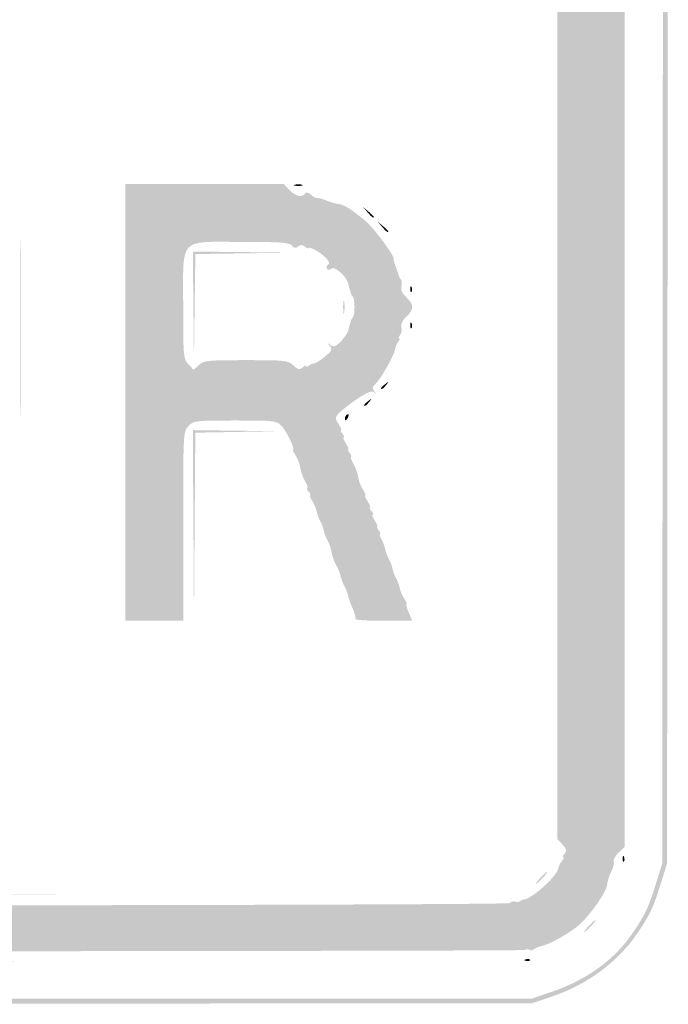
# Model space of a CAD drawing. Header units: inches. Extents: x -12 to 12, y -9 to 9.
# Tile 4 of 5: x 6.1 to 12, y -9 to 0. Entities that reach past the tile are written whole.
import ezdxf

# ---------------------------------------------------------------- set-up
doc = ezdxf.new("R2010")
doc.units = ezdxf.units.IN
doc.header["$MEASUREMENT"] = 0

msp = doc.modelspace()

# ---------------------------------------------------------------- hatches: boundary and pattern name
h = msp.add_hatch(color=7)
edge = h.paths.add_edge_path()
edge.add_spline(control_points=[(-10.8284, -8.9549), (-11.2325, -8.849), (-11.5356, -8.6337), (-11.7525, -8.2984), (-11.8407, -8.1621), (-11.868, -8.0992), (-11.941, -7.864)], knot_values=[0, 0, 0, 0, 1, 1, 1, 2, 2, 2, 2], degree=3, periodic=0)
edge.add_line((-11.941, -7.864), (-11.989, -7.7096))
edge.add_line((-11.989, -7.7096), (-11.9947, -0.0717))
edge.add_spline(control_points=[(-11.9947, -0.0717), (-12.0003, 7.517), (-12.0001, 7.5675), (-11.9559, 7.7702), (-11.8285, 8.3543), (-11.4538, 8.7579), (-10.8714, 8.9387)], knot_values=[0, 0, 0, 0, 1, 1, 1, 2, 2, 2, 2], degree=3, periodic=0)
edge.add_line((-10.8714, 8.9387), (-10.7096, 8.989))
edge.add_line((-10.7096, 8.989), (-0.0714, 8.9946))
edge.add_spline(control_points=[(-0.0714, 8.9946), (10.5048, 9.0002), (10.5679, 9), (10.7694, 8.956), (11.3935, 8.8198), (11.8198, 8.3934), (11.9561, 7.7691), (12, 7.5678), (12.0003, 7.5048), (11.9947, -0.0717)], knot_values=[0, 0, 0, 0, 1, 1, 1, 2, 2, 2, 3, 3, 3, 3], degree=3, periodic=0)
edge.add_line((11.9947, -0.0717), (11.989, -7.7096))
edge.add_line((11.989, -7.7096), (11.941, -7.864))
edge.add_spline(control_points=[(11.941, -7.864), (11.8638, -8.1126), (11.8404, -8.1642), (11.7279, -8.3331), (11.5463, -8.6058), (11.2662, -8.8151), (10.9306, -8.9289)], knot_values=[0, 0, 0, 0, 1, 1, 1, 2, 2, 2, 2], degree=3, periodic=0)
edge.add_line((10.9306, -8.9289), (10.7537, -8.989))
edge.add_line((10.7537, -8.989), (0.0441, -8.9933))
edge.add_spline(control_points=[(0.0441, -8.9933), (-10.4846, -8.9976), (-10.6682, -8.9969), (-10.8284, -8.9549)], knot_values=[0, 0, 0, 0, 1, 1, 1, 1], degree=3, periodic=0)
edge = h.paths.add_edge_path(flags=0)
edge.add_spline(control_points=[(10.9306, -8.8848), (11.2598, -8.7731), (11.5153, -8.5861), (11.6835, -8.3335), (11.7963, -8.1642), (11.8197, -8.1127), (11.8969, -7.864)], knot_values=[0, 0, 0, 0, 1, 1, 1, 2, 2, 2, 2], degree=3, periodic=0)
edge.add_line((11.8969, -7.864), (11.9449, -7.7096))
edge.add_line((11.9449, -7.7096), (11.9506, -0.0717))
edge.add_spline(control_points=[(11.9506, -0.0717), (11.9562, 7.5048), (11.9559, 7.5678), (11.912, 7.7691), (11.7778, 8.384), (11.384, 8.7778), (10.7694, 8.9119), (10.5679, 8.9559), (10.5048, 8.9561), (-0.0714, 8.9505)], knot_values=[0, 0, 0, 0, 1, 1, 1, 2, 2, 2, 3, 3, 3, 3], degree=3, periodic=0)
edge.add_line((-0.0714, 8.9505), (-10.7096, 8.9449))
edge.add_line((-10.7096, 8.9449), (-10.8712, 8.8947))
edge.add_spline(control_points=[(-10.8712, 8.8947), (-11.4428, 8.7172), (-11.7861, 8.3462), (-11.9118, 7.7702), (-11.956, 7.5675), (-11.9562, 7.517), (-11.9506, -0.0717)], knot_values=[0, 0, 0, 0, 1, 1, 1, 2, 2, 2, 2], degree=3, periodic=0)
edge.add_line((-11.9506, -0.0717), (-11.9449, -7.7096))
edge.add_line((-11.9449, -7.7096), (-11.8974, -7.864))
edge.add_spline(control_points=[(-11.8974, -7.864), (-11.8218, -8.1095), (-11.7972, -8.1628), (-11.6786, -8.3382), (-11.4913, -8.6151), (-11.1922, -8.817), (-10.8309, -8.9107), (-10.668, -8.9528), (-10.4969, -8.9535), (0.0441, -8.9492)], knot_values=[0, 0, 0, 0, 1, 1, 1, 2, 2, 2, 3, 3, 3, 3], degree=3, periodic=0)
edge.add_line((0.0441, -8.9492), (10.7537, -8.9449))
edge.add_line((10.7537, -8.9449), (10.9306, -8.8848))
h = msp.add_hatch(color=7)
edge = h.paths.add_edge_path()
edge.add_spline(control_points=[(-10.6771, -8.525), (-10.6928, -8.5061), (-10.7177, -8.4953), (-10.7325, -8.5009), (-10.7472, -8.5066), (-10.7682, -8.5024), (-10.779, -8.4916), (-10.7899, -8.4807), (-10.8184, -8.4685), (-10.8424, -8.4644), (-10.8664, -8.4603), (-10.9257, -8.4361), (-10.9743, -8.4107), (-11.2077, -8.2881), (-11.3395, -8.1438), (-11.426, -7.9161), (-11.4507, -7.851), (-11.4801, -7.7816), (-11.4914, -7.7617), (-11.5027, -7.7419), (-11.507, -7.7069), (-11.501, -7.684), (-11.4942, -7.6579), (-11.5111, -7.6227), (-11.5465, -7.5894)], knot_values=[0, 0, 0, 0, 1, 1, 1, 2, 2, 2, 3, 3, 3, 4, 4, 4, 5, 5, 5, 6, 6, 6, 7, 7, 7, 8, 8, 8, 8], degree=3, periodic=0)
edge.add_line((-11.5465, -7.5894), (-11.6029, -7.5364))
edge.add_line((-11.6029, -7.5364), (-11.6029, 0))
edge.add_line((-11.6029, 0), (-11.6029, 7.5364))
edge.add_line((-11.6029, 7.5364), (-11.5465, 7.5894))
edge.add_spline(control_points=[(-11.5465, 7.5894), (-11.5131, 7.6208), (-11.4943, 7.6583), (-11.5003, 7.6815), (-11.506, 7.703), (-11.5009, 7.7265), (-11.4891, 7.7338), (-11.4773, 7.7411), (-11.4725, 7.76), (-11.4786, 7.7758), (-11.4847, 7.7916), (-11.4828, 7.8113), (-11.4746, 7.8195), (-11.4663, 7.8278), (-11.4591, 7.8412), (-11.4586, 7.8493), (-11.4566, 7.8776), (-11.3548, 8.0631), (-11.3039, 8.1311), (-11.2654, 8.1824), (-11.2589, 8.2059), (-11.2777, 8.2248), (-11.2966, 8.2437), (-11.2963, 8.2566), (-11.2765, 8.2765), (-11.2566, 8.2963), (-11.2437, 8.2966), (-11.2248, 8.2777), (-11.2059, 8.2589), (-11.1824, 8.2654), (-11.1311, 8.3039), (-11.0631, 8.3548), (-10.8776, 8.4566), (-10.8493, 8.4586), (-10.8412, 8.4591), (-10.8278, 8.4663), (-10.8195, 8.4746), (-10.8113, 8.4828), (-10.7916, 8.4847), (-10.7758, 8.4786), (-10.76, 8.4725), (-10.7411, 8.4773), (-10.7338, 8.4891), (-10.7265, 8.5009), (-10.703, 8.506), (-10.6815, 8.5003), (-10.6583, 8.4943), (-10.6208, 8.5131), (-10.5894, 8.5465)], knot_values=[0, 0, 0, 0, 1, 1, 1, 2, 2, 2, 3, 3, 3, 4, 4, 4, 5, 5, 5, 6, 6, 6, 7, 7, 7, 8, 8, 8, 9, 9, 9, 10, 10, 10, 11, 11, 11, 12, 12, 12, 13, 13, 13, 14, 14, 14, 15, 15, 15, 16, 16, 16, 16], degree=3, periodic=0)
edge.add_line((-10.5894, 8.5465), (-10.5364, 8.6029))
edge.add_line((-10.5364, 8.6029), (0, 8.6029))
edge.add_line((0, 8.6029), (10.5364, 8.6029))
edge.add_line((10.5364, 8.6029), (10.5894, 8.5465))
edge.add_spline(control_points=[(10.5894, 8.5465), (10.6208, 8.5131), (10.6583, 8.4943), (10.6815, 8.5003), (10.703, 8.506), (10.7265, 8.5009), (10.7338, 8.4891), (10.7411, 8.4773), (10.76, 8.4725), (10.7758, 8.4786), (10.7916, 8.4847), (10.8113, 8.4828), (10.8195, 8.4746), (10.8278, 8.4663), (10.8412, 8.4591), (10.8493, 8.4586), (10.8776, 8.4566), (11.0631, 8.3548), (11.1311, 8.3039), (11.1824, 8.2654), (11.2059, 8.2589), (11.2248, 8.2777), (11.2437, 8.2966), (11.2566, 8.2963), (11.2765, 8.2765), (11.2963, 8.2566), (11.2966, 8.2437), (11.2777, 8.2248), (11.2589, 8.2059), (11.2654, 8.1824), (11.3039, 8.1311), (11.3548, 8.0631), (11.4566, 7.8776), (11.4586, 7.8493), (11.4591, 7.8412), (11.4663, 7.8278), (11.4746, 7.8195), (11.4828, 7.8113), (11.4847, 7.7916), (11.4786, 7.7758), (11.4725, 7.76), (11.4773, 7.7411), (11.4891, 7.7338), (11.5009, 7.7265), (11.506, 7.703), (11.5003, 7.6815), (11.4943, 7.6583), (11.5131, 7.6208), (11.5465, 7.5894)], knot_values=[0, 0, 0, 0, 1, 1, 1, 2, 2, 2, 3, 3, 3, 4, 4, 4, 5, 5, 5, 6, 6, 6, 7, 7, 7, 8, 8, 8, 9, 9, 9, 10, 10, 10, 11, 11, 11, 12, 12, 12, 13, 13, 13, 14, 14, 14, 15, 15, 15, 16, 16, 16, 16], degree=3, periodic=0)
edge.add_line((11.5465, 7.5894), (11.6029, 7.5364))
edge.add_line((11.6029, 7.5364), (11.6029, -0.011))
edge.add_line((11.6029, -0.011), (11.6029, -7.5585))
edge.add_line((11.6029, -7.5585), (11.5471, -7.6109))
edge.add_spline(control_points=[(11.5471, -7.6109), (11.5165, -7.6397), (11.4961, -7.6757), (11.5019, -7.6908), (11.5077, -7.706), (11.4975, -7.7483), (11.4792, -7.7849), (11.4609, -7.8216), (11.444, -7.8742), (11.4416, -7.9019), (11.4349, -7.9785), (11.2587, -8.2213), (11.1548, -8.297), (11.0438, -8.378), (10.9018, -8.4543), (10.8436, -8.4642), (10.8203, -8.4682), (10.7896, -8.4811), (10.7754, -8.4929), (10.7612, -8.5047), (10.7435, -8.5082), (10.7361, -8.5008), (10.7286, -8.4933), (10.7062, -8.4934), (10.6863, -8.5011), (10.6664, -8.5087), (5.87, -8.5149), (0.0278, -8.5148), (-7.1291, -8.5146), (-10.6034, -8.5219), (-10.6216, -8.537), (-10.6405, -8.5526), (-10.6571, -8.5491), (-10.6771, -8.525)], knot_values=[0, 0, 0, 0, 1, 1, 1, 2, 2, 2, 3, 3, 3, 4, 4, 4, 5, 5, 5, 6, 6, 6, 7, 7, 7, 8, 8, 8, 9, 9, 9, 10, 10, 10, 11, 11, 11, 11], degree=3, periodic=0)
edge = h.paths.add_edge_path(flags=0)
edge.add_spline(control_points=[(10.5561, -8.072), (10.5641, -8.0591), (10.5836, -8.0534), (10.5993, -8.0595), (10.6151, -8.0655), (10.6343, -8.0643), (10.6419, -8.0567), (10.6495, -8.0491), (10.6699, -8.0408), (10.6873, -8.0382), (10.7601, -8.0275), (10.9839, -7.8232), (10.9933, -7.7588), (10.996, -7.7402), (11.0114, -7.7091), (11.0276, -7.6897), (11.0437, -7.6703), (11.0495, -7.6544), (11.0404, -7.6544), (11.0314, -7.6544), (11.0366, -7.6392), (11.052, -7.6207), (11.0752, -7.5928), (11.0718, -7.5782), (11.0326, -7.5365)], knot_values=[0, 0, 0, 0, 1, 1, 1, 2, 2, 2, 3, 3, 3, 4, 4, 4, 5, 5, 5, 6, 6, 6, 7, 7, 7, 8, 8, 8, 8], degree=3, periodic=0)
edge.add_line((11.0326, -7.5365), (10.9853, -7.4861))
edge.add_line((10.9853, -7.4861), (10.9853, 0))
edge.add_line((10.9853, 0), (10.9853, 7.4861))
edge.add_line((10.9853, 7.4861), (11.0317, 7.5355))
edge.add_spline(control_points=[(11.0317, 7.5355), (11.0616, 7.5674), (11.0715, 7.5954), (11.0596, 7.6142), (11.0416, 7.6427), (11.0378, 7.654), (11.0322, 7.6978), (11.0307, 7.7095), (10.9984, 7.7544), (10.9605, 7.7975), (10.9018, 7.8644), (10.8864, 7.8718), (10.8558, 7.8479), (10.8244, 7.8234), (10.8234, 7.8244), (10.8479, 7.8558), (10.8718, 7.8864), (10.8644, 7.9018), (10.7975, 7.9605), (10.7269, 8.0225), (10.6913, 8.0401), (10.6688, 8.0239), (10.6646, 8.0209), (10.6445, 8.0322), (10.6241, 8.0492), (10.5917, 8.076), (10.5804, 8.0739), (10.5365, 8.0326)], knot_values=[0, 0, 0, 0, 1, 1, 1, 2, 2, 2, 3, 3, 3, 4, 4, 4, 5, 5, 5, 6, 6, 6, 7, 7, 7, 8, 8, 8, 9, 9, 9, 9], degree=3, periodic=0)
edge.add_line((10.5365, 8.0326), (10.4861, 7.9853))
edge.add_line((10.4861, 7.9853), (0, 7.9853))
edge.add_line((0, 7.9853), (-10.4861, 7.9853))
edge.add_line((-10.4861, 7.9853), (-10.5365, 8.0326))
edge.add_spline(control_points=[(-10.5365, 8.0326), (-10.5804, 8.0739), (-10.5917, 8.076), (-10.6241, 8.0492), (-10.6445, 8.0322), (-10.6646, 8.0209), (-10.6688, 8.0239), (-10.6899, 8.0391), (-10.7235, 8.0241), (-10.7857, 7.9718), (-10.8361, 7.9294), (-10.8481, 7.9068), (-10.8312, 7.8865), (-10.8149, 7.8668), (-10.8174, 7.8512), (-10.8397, 7.8327), (-10.8625, 7.8138), (-10.8752, 7.8134), (-10.8863, 7.8312), (-10.8966, 7.848), (-10.9154, 7.8432), (-10.9456, 7.8158), (-10.9937, 7.7723), (-11.0614, 7.6544), (-11.0383, 7.6544), (-11.0304, 7.6544), (-11.0366, 7.6392), (-11.052, 7.6207), (-11.0752, 7.5928), (-11.0718, 7.5782), (-11.0326, 7.5365)], knot_values=[0, 0, 0, 0, 1, 1, 1, 2, 2, 2, 3, 3, 3, 4, 4, 4, 5, 5, 5, 6, 6, 6, 7, 7, 7, 8, 8, 8, 9, 9, 9, 10, 10, 10, 10], degree=3, periodic=0)
edge.add_line((-11.0326, 7.5365), (-10.9853, 7.4861))
edge.add_line((-10.9853, 7.4861), (-10.9853, 0))
edge.add_line((-10.9853, 0), (-10.9853, -7.4861))
edge.add_line((-10.9853, -7.4861), (-11.0326, -7.5365))
edge.add_spline(control_points=[(-11.0326, -7.5365), (-11.0718, -7.5782), (-11.0752, -7.5928), (-11.052, -7.6207), (-11.0366, -7.6392), (-11.0314, -7.6544), (-11.0404, -7.6544), (-11.0495, -7.6544), (-11.0458, -7.6677), (-11.0323, -7.684), (-11.0188, -7.7003), (-11.0127, -7.7186), (-11.0188, -7.7247), (-11.0491, -7.755), (-10.761, -8.0274), (-10.6873, -8.0382), (-10.6699, -8.0408), (-10.6495, -8.0491), (-10.6419, -8.0567), (-10.6343, -8.0643), (-10.6151, -8.0655), (-10.5993, -8.0595), (-10.5836, -8.0534), (-10.5641, -8.0591), (-10.5561, -8.072), (-10.5355, -8.1054), (10.5355, -8.1054), (10.5561, -8.072)], knot_values=[0, 0, 0, 0, 1, 1, 1, 2, 2, 2, 3, 3, 3, 4, 4, 4, 5, 5, 5, 6, 6, 6, 7, 7, 7, 8, 8, 8, 9, 9, 9, 9], degree=3, periodic=0)
h = msp.add_hatch(color=7)
edge = h.paths.add_edge_path()
edge.add_line((7.0368, -3.4963), (7.0368, -1.5))
edge.add_line((7.0368, -1.5), (7.7609, -1.5))
edge.add_line((7.7609, -1.5), (8.485, -1.5))
edge.add_line((8.485, -1.5), (8.5368, -1.5551))
edge.add_spline(control_points=[(8.5368, -1.5551), (8.5908, -1.6127), (8.6562, -1.627), (8.681, -1.5868), (8.6906, -1.5713), (8.7088, -1.5753), (8.7347, -1.5987), (8.7563, -1.6182), (8.7826, -1.6322), (8.7932, -1.6297), (8.8038, -1.6272), (8.8423, -1.6375), (8.8787, -1.6525), (8.9151, -1.6675), (8.9647, -1.6815), (8.989, -1.6836), (9.0355, -1.6877), (9.1077, -1.7336), (9.2352, -1.8403), (9.3083, -1.9013), (9.4999, -2.1602), (9.4896, -2.1838), (9.487, -2.1899), (9.4963, -2.2246), (9.5104, -2.261), (9.5245, -2.2974), (9.537, -2.3338), (9.5382, -2.3419), (9.5394, -2.35), (9.5477, -2.3639), (9.5566, -2.3728), (9.5655, -2.3816), (9.5674, -2.41), (9.5609, -2.4358), (9.5529, -2.4679), (9.567, -2.4995), (9.6055, -2.5357), (9.6766, -2.6025), (9.6766, -2.6475), (9.6054, -2.7144), (9.5686, -2.749), (9.5529, -2.7825), (9.5603, -2.8109), (9.5666, -2.8348), (9.561, -2.8672), (9.5478, -2.883), (9.5347, -2.8988), (9.5314, -2.9118), (9.5404, -2.9118), (9.5495, -2.9118), (9.5459, -2.925), (9.5326, -2.9411), (9.5192, -2.9572), (9.5053, -2.9897), (9.5017, -3.0133), (9.4929, -3.0705), (9.3672, -3.2916), (9.3221, -3.329), (9.2932, -3.353), (9.2914, -3.3657), (9.313, -3.3945), (9.3345, -3.4231), (9.3343, -3.4253), (9.3116, -3.4053), (9.2902, -3.3865), (9.2534, -3.4006), (9.1572, -3.4649), (9.0878, -3.5112), (9.0128, -3.5693), (8.9905, -3.5939), (8.9526, -3.6358), (8.9523, -3.642), (8.9866, -3.6943), (9.0066, -3.7249), (9.0167, -3.75), (9.0088, -3.75), (9.001, -3.75), (9.007, -3.7649), (9.0221, -3.7831), (9.0372, -3.8013), (9.0422, -3.8162), (9.0333, -3.8162), (9.0243, -3.8162), (9.0332, -3.841), (9.0531, -3.8713), (9.073, -3.9017), (9.0828, -3.9265), (9.075, -3.9265), (9.0672, -3.9265), (9.0731, -3.9414), (9.0882, -3.9596), (9.1033, -3.9778), (9.1092, -3.9926), (9.1012, -3.9926), (9.0932, -3.9926), (9.0991, -4.015), (9.1143, -4.0423), (9.1294, -4.0696), (9.1434, -4.0994), (9.1454, -4.1085), (9.1473, -4.1176), (9.1509, -4.1275), (9.1533, -4.1305), (9.1557, -4.1335), (9.1622, -4.1605), (9.1677, -4.1904), (9.1732, -4.2204), (9.1925, -4.2675), (9.2107, -4.2952), (9.2288, -4.3229), (9.2373, -4.3456), (9.2296, -4.3456), (9.2218, -4.3456), (9.2318, -4.3704), (9.2516, -4.4007), (9.2715, -4.4311), (9.2814, -4.4559), (9.2735, -4.4559), (9.2657, -4.4559), (9.2717, -4.4708), (9.2868, -4.489), (9.3019, -4.5072), (9.3069, -4.5221), (9.298, -4.5221), (9.289, -4.5221), (9.298, -4.5469), (9.3178, -4.5772), (9.3377, -4.6075), (9.3476, -4.6324), (9.3397, -4.6324), (9.3319, -4.6324), (9.3378, -4.6472), (9.3529, -4.6654), (9.368, -4.6836), (9.3739, -4.6985), (9.3659, -4.6985), (9.3579, -4.6985), (9.3637, -4.7209), (9.3787, -4.7482), (9.3937, -4.7755), (9.409, -4.8159), (9.4126, -4.8381), (9.4163, -4.8602), (9.4312, -4.8999), (9.4457, -4.9263), (9.4602, -4.9527), (9.4751, -4.9924), (9.4788, -5.0145), (9.4825, -5.0367), (9.4974, -5.0764), (9.5119, -5.1028), (9.5264, -5.1292), (9.5415, -5.1703), (9.5455, -5.1941), (9.5494, -5.218), (9.5675, -5.2602), (9.5857, -5.2879), (9.6038, -5.3156), (9.6133, -5.3382), (9.6068, -5.3382), (9.6003, -5.3382), (9.6095, -5.373), (9.6273, -5.4154)], knot_values=[0, 0, 0, 0, 1, 1, 1, 2, 2, 2, 3, 3, 3, 4, 4, 4, 5, 5, 5, 6, 6, 6, 7, 7, 7, 8, 8, 8, 9, 9, 9, 10, 10, 10, 11, 11, 11, 12, 12, 12, 13, 13, 13, 14, 14, 14, 15, 15, 15, 16, 16, 16, 17, 17, 17, 18, 18, 18, 19, 19, 19, 20, 20, 20, 21, 21, 21, 22, 22, 22, 23, 23, 23, 24, 24, 24, 25, 25, 25, 26, 26, 26, 27, 27, 27, 28, 28, 28, 29, 29, 29, 30, 30, 30, 31, 31, 31, 32, 32, 32, 33, 33, 33, 34, 34, 34, 35, 35, 35, 36, 36, 36, 37, 37, 37, 38, 38, 38, 39, 39, 39, 40, 40, 40, 41, 41, 41, 42, 42, 42, 43, 43, 43, 44, 44, 44, 45, 45, 45, 46, 46, 46, 47, 47, 47, 48, 48, 48, 49, 49, 49, 50, 50, 50, 51, 51, 51, 52, 52, 52, 53, 53, 53, 54, 54, 54, 54], degree=3, periodic=0)
edge.add_line((9.6273, -5.4154), (9.6595, -5.4926))
edge.add_line((9.6595, -5.4926), (9.3946, -5.4926))
edge.add_spline(control_points=[(9.3946, -5.4926), (9.2489, -5.4926), (9.1344, -5.4851), (9.1401, -5.4759), (9.1458, -5.4667), (9.135, -5.4245), (9.1161, -5.3821), (9.0972, -5.3398), (9.0782, -5.287), (9.0738, -5.2649), (9.0695, -5.2427), (9.0541, -5.203), (9.0396, -5.1766), (9.0251, -5.1503), (9.0102, -5.1106), (9.0065, -5.0884), (9.0028, -5.0663), (8.9878, -5.0266), (8.9731, -5.0002), (8.9584, -4.9738), (8.9448, -4.9448), (8.9429, -4.9357), (8.9409, -4.9266), (8.9374, -4.9166), (8.9349, -4.9136), (8.9325, -4.9106), (8.9263, -4.885), (8.921, -4.8568), (8.9158, -4.8286), (8.8997, -4.7839), (8.8852, -4.7575), (8.8706, -4.7311), (8.8558, -4.6914), (8.8521, -4.6693), (8.8484, -4.6471), (8.8335, -4.6074), (8.819, -4.5811), (8.8045, -4.5547), (8.7894, -4.5136), (8.7854, -4.4897), (8.7815, -4.4659), (8.7634, -4.4237), (8.7452, -4.396), (8.7271, -4.3683), (8.7186, -4.3456), (8.7265, -4.3456), (8.7343, -4.3456), (8.7283, -4.3307), (8.7132, -4.3125), (8.6981, -4.2943), (8.6923, -4.2794), (8.7003, -4.2794), (8.7083, -4.2794), (8.7024, -4.2571), (8.6872, -4.2298), (8.6721, -4.2025), (8.6581, -4.1727), (8.6561, -4.1636), (8.6542, -4.1545), (8.6506, -4.1446), (8.6482, -4.1415), (8.6458, -4.1385), (8.6393, -4.1115), (8.6338, -4.0816), (8.6283, -4.0517), (8.609, -4.0046), (8.5908, -3.9768), (8.5727, -3.9491), (8.5631, -3.9265), (8.5696, -3.9265), (8.5922, -3.9265), (8.5123, -3.7613), (8.4657, -3.7117), (8.4205, -3.6636), (8.4049, -3.6618), (8.0404, -3.6618), (7.6735, -3.6618), (7.6607, -3.6633), (7.6141, -3.7128), (7.5666, -3.7634), (7.5662, -3.7711), (7.5662, -4.6283)], knot_values=[0, 0, 0, 0, 1, 1, 1, 2, 2, 2, 3, 3, 3, 4, 4, 4, 5, 5, 5, 6, 6, 6, 7, 7, 7, 8, 8, 8, 9, 9, 9, 10, 10, 10, 11, 11, 11, 12, 12, 12, 13, 13, 13, 14, 14, 14, 15, 15, 15, 16, 16, 16, 17, 17, 17, 18, 18, 18, 19, 19, 19, 20, 20, 20, 21, 21, 21, 22, 22, 22, 23, 23, 23, 24, 24, 24, 25, 25, 25, 26, 26, 26, 27, 27, 27, 27], degree=3, periodic=0)
edge.add_line((7.5662, -4.6283), (7.5662, -5.4926))
edge.add_line((7.5662, -5.4926), (7.3015, -5.4926))
edge.add_line((7.3015, -5.4926), (7.0368, -5.4926))
edge.add_line((7.0368, -5.4926), (7.0368, -3.4963))
edge = h.paths.add_edge_path(flags=0)
edge.add_spline(control_points=[(8.1397, -3.1103), (8.5013, -3.1103), (8.5257, -3.113), (8.5733, -3.1576), (8.615, -3.1968), (8.6295, -3.2002), (8.6574, -3.177), (8.676, -3.1616), (8.6912, -3.1564), (8.6912, -3.1654), (8.6912, -3.1745), (8.7036, -3.1716), (8.7188, -3.159), (8.7339, -3.1464), (8.7538, -3.1377), (8.7629, -3.1397), (8.772, -3.1417), (8.8147, -3.1152), (8.8578, -3.0809), (8.9256, -3.0268), (8.9323, -3.0134), (8.9074, -2.9816), (8.8824, -2.9496), (8.8831, -2.9483), (8.9135, -2.972), (8.9425, -2.9946), (8.9586, -2.9885), (9.0088, -2.9361), (9.0421, -2.9014), (9.0728, -2.8544), (9.0771, -2.8317), (9.0814, -2.809), (9.0869, -2.788), (9.0893, -2.7849), (9.0917, -2.7819), (9.095, -2.7703), (9.0965, -2.7592), (9.098, -2.7481), (9.1067, -2.7315), (9.1158, -2.7224), (9.1249, -2.7133), (9.1324, -2.6695), (9.1324, -2.625), (9.1324, -2.5805), (9.1249, -2.5367), (9.1158, -2.5276), (9.1067, -2.5185), (9.098, -2.5019), (9.0965, -2.4908), (9.095, -2.4797), (9.0917, -2.4681), (9.0893, -2.4651), (9.0869, -2.462), (9.0814, -2.441), (9.0771, -2.4183), (9.0642, -2.3502), (8.953, -2.247), (8.921, -2.2735), (8.9033, -2.2882), (8.8889, -2.2886), (8.8803, -2.2747), (8.8729, -2.2628), (8.8777, -2.2464), (8.8908, -2.2383), (8.9066, -2.2285), (8.9011, -2.2086), (8.8747, -2.1794), (8.8311, -2.1313), (8.7132, -2.0636), (8.7132, -2.0867), (8.7132, -2.0946), (8.6983, -2.0886), (8.6801, -2.0735), (8.6553, -2.0529), (8.6395, -2.0523), (8.6169, -2.0711), (8.594, -2.0901), (8.5801, -2.0881), (8.559, -2.0628), (8.5361, -2.0351), (8.4581, -2.0294), (8.0998, -2.0294), (7.5184, -2.0294), (7.5662, -1.9773), (7.5662, -2.6109), (7.5662, -3.0794), (7.5679, -3.0982), (7.6143, -3.1476)], knot_values=[0, 0, 0, 0, 1, 1, 1, 2, 2, 2, 3, 3, 3, 4, 4, 4, 5, 5, 5, 6, 6, 6, 7, 7, 7, 8, 8, 8, 9, 9, 9, 10, 10, 10, 11, 11, 11, 12, 12, 12, 13, 13, 13, 14, 14, 14, 15, 15, 15, 16, 16, 16, 17, 17, 17, 18, 18, 18, 19, 19, 19, 20, 20, 20, 21, 21, 21, 22, 22, 22, 23, 23, 23, 24, 24, 24, 25, 25, 25, 26, 26, 26, 27, 27, 27, 28, 28, 28, 29, 29, 29, 29], degree=3, periodic=0)
edge.add_line((7.6143, -3.1476), (7.6623, -3.1988))
edge.add_line((7.6623, -3.1988), (7.7094, -3.1545))
edge.add_spline(control_points=[(7.7094, -3.1545), (7.7528, -3.1138), (7.7865, -3.1103), (8.1397, -3.1103)], knot_values=[0, 0, 0, 0, 1, 1, 1, 1], degree=3, periodic=0)
h = msp.add_hatch(color=7)
edge = h.paths.add_edge_path()
edge.add_spline(control_points=[(8.5868, -1.5068), (8.6083, -1.5012), (8.6381, -1.5015), (8.653, -1.5076), (8.6679, -1.5136), (8.6504, -1.5182), (8.614, -1.5178), (8.5776, -1.5173), (8.5654, -1.5124), (8.5868, -1.5068)], knot_values=[0, 0, 0, 0, 1, 1, 1, 2, 2, 2, 3, 3, 3, 3], degree=3, periodic=0)
h = msp.add_hatch(color=7)
edge = h.paths.add_edge_path()
edge.add_line((9.2516, -1.7592), (9.2096, -1.7096))
edge.add_line((9.2096, -1.7096), (9.2592, -1.7516))
edge.add_spline(control_points=[(9.2592, -1.7516), (9.2865, -1.7747), (9.3088, -1.797), (9.3088, -1.8012), (9.3088, -1.8189), (9.2911, -1.8058), (9.2516, -1.7592)], knot_values=[0, 0, 0, 0, 1, 1, 1, 2, 2, 2, 2], degree=3, periodic=0)
h = msp.add_hatch(color=7)
edge = h.paths.add_edge_path()
edge.add_spline(control_points=[(6.0765, -2.8125), (6.0765, -2.0846), (6.0793, -1.79), (6.0827, -2.1578), (6.0861, -2.5257), (6.0861, -3.1213), (6.0827, -3.4814), (6.0793, -3.8414), (6.0765, -3.5404), (6.0765, -2.8125)], knot_values=[0, 0, 0, 0, 1, 1, 1, 2, 2, 2, 3, 3, 3, 3], degree=3, periodic=0)
h = msp.add_hatch(color=7)
edge = h.paths.add_edge_path()
edge.add_line((9.3839, -1.8915), (9.3419, -1.8419))
edge.add_line((9.3419, -1.8419), (9.3915, -1.8839))
edge.add_spline(control_points=[(9.3915, -1.8839), (9.4188, -1.907), (9.4412, -1.9294), (9.4412, -1.9336), (9.4412, -1.9512), (9.4234, -1.9382), (9.3839, -1.8915)], knot_values=[0, 0, 0, 0, 1, 1, 1, 2, 2, 2, 2], degree=3, periodic=0)
for points in [[(7.6595, -2.6195), (7.6544, -2.1176), (8.1121, -2.1227), (8.5699, -2.1277), (8.1236, -2.1342), (7.6773, -2.1406), (7.6709, -2.631), (7.6646, -3.1213), (7.6595, -2.6195)], [(7.6597, -4.6268), (7.6544, -3.75), (8.046, -3.755), (8.4375, -3.7599), (8.0572, -3.7665), (7.677, -3.7731), (7.6709, -4.6384), (7.6649, -5.5037), (7.6597, -4.6268)]]:
    msp.add_hatch(color=7).paths.add_polyline_path(points)
h = msp.add_hatch(color=7)
edge = h.paths.add_edge_path()
edge.add_spline(control_points=[(9.6414, -2.4577), (9.6425, -2.432), (9.6477, -2.4268), (9.6548, -2.4444), (9.6611, -2.4603), (9.6604, -2.4793), (9.653, -2.4867), (9.6457, -2.494), (9.6405, -2.481), (9.6414, -2.4577)], knot_values=[0, 0, 0, 0, 1, 1, 1, 2, 2, 2, 3, 3, 3, 3], degree=3, periodic=0)
h = msp.add_hatch(color=7)
edge = h.paths.add_edge_path()
edge.add_spline(control_points=[(9.0281, -2.625), (9.0281, -2.5704), (9.0324, -2.5481), (9.0376, -2.5754), (9.0429, -2.6027), (9.0429, -2.6473), (9.0376, -2.6746), (9.0324, -2.7019), (9.0281, -2.6796), (9.0281, -2.625)], knot_values=[0, 0, 0, 0, 1, 1, 1, 2, 2, 2, 3, 3, 3, 3], degree=3, periodic=0)
h = msp.add_hatch(color=7)
edge = h.paths.add_edge_path()
edge.add_spline(control_points=[(9.6414, -2.7886), (9.6425, -2.7629), (9.6477, -2.7577), (9.6548, -2.7753), (9.6611, -2.7912), (9.6604, -2.8102), (9.653, -2.8176), (9.6457, -2.8249), (9.6405, -2.8119), (9.6414, -2.7886)], knot_values=[0, 0, 0, 0, 1, 1, 1, 2, 2, 2, 3, 3, 3, 3], degree=3, periodic=0)
h = msp.add_hatch(color=7)
edge = h.paths.add_edge_path()
edge.add_spline(control_points=[(9.375, -3.3667), (9.375, -3.3621), (9.3924, -3.3447), (9.4136, -3.3281), (9.4486, -3.3006), (9.4494, -3.3014), (9.4219, -3.3364), (9.3931, -3.3731), (9.375, -3.3848), (9.375, -3.3667)], knot_values=[0, 0, 0, 0, 1, 1, 1, 2, 2, 2, 3, 3, 3, 3], degree=3, periodic=0)
h = msp.add_hatch(color=7)
edge = h.paths.add_edge_path()
edge.add_spline(control_points=[(9.2206, -3.5211), (9.2206, -3.5165), (9.238, -3.4991), (9.2592, -3.4825), (9.2942, -3.455), (9.295, -3.4558), (9.2675, -3.4908), (9.2387, -3.5276), (9.2206, -3.5392), (9.2206, -3.5211)], knot_values=[0, 0, 0, 0, 1, 1, 1, 2, 2, 2, 3, 3, 3, 3], degree=3, periodic=0)
h = msp.add_hatch(color=7)
edge = h.paths.add_edge_path()
edge.add_spline(control_points=[(9.0441, -3.641), (9.0441, -3.6296), (9.0539, -3.6142), (9.0659, -3.6068), (9.0784, -3.599), (9.0821, -3.6079), (9.0746, -3.6275), (9.0599, -3.6657), (9.0441, -3.6727), (9.0441, -3.641)], knot_values=[0, 0, 0, 0, 1, 1, 1, 2, 2, 2, 3, 3, 3, 3], degree=3, periodic=0)
h = msp.add_hatch(color=7)
edge = h.paths.add_edge_path()
edge.add_spline(control_points=[(11.5826, -7.6636), (11.5837, -7.6379), (11.5889, -7.6327), (11.596, -7.6503), (11.6023, -7.6662), (11.6015, -7.6852), (11.5942, -7.6926), (11.5869, -7.6999), (11.5817, -7.6869), (11.5826, -7.6636)], knot_values=[0, 0, 0, 0, 1, 1, 1, 2, 2, 2, 3, 3, 3, 3], degree=3, periodic=0)
h = msp.add_hatch(color=7)
edge = h.paths.add_edge_path()
edge.add_spline(control_points=[(10.8309, -7.8419), (10.8594, -7.8116), (10.8877, -7.7868), (10.8937, -7.7868), (10.8998, -7.7868), (10.8814, -7.8116), (10.8529, -7.8419), (10.8244, -7.8722), (10.7962, -7.8971), (10.7901, -7.8971), (10.784, -7.8971), (10.8024, -7.8722), (10.8309, -7.8419)], knot_values=[0, 0, 0, 0, 1, 1, 1, 2, 2, 2, 3, 3, 3, 4, 4, 4, 4], degree=3, periodic=0)
h = msp.add_hatch(color=7)
edge = h.paths.add_edge_path()
edge.add_spline(control_points=[(-5.2776, -7.9908), (-2.3749, -7.9877), (2.3749, -7.9877), (5.2776, -7.9908), (8.1802, -7.9939), (5.8053, -7.9964), (0, -7.9964), (-5.8053, -7.9964), (-8.1802, -7.9939), (-5.2776, -7.9908)], knot_values=[0, 0, 0, 0, 1, 1, 1, 2, 2, 2, 3, 3, 3, 3], degree=3, periodic=0)
h = msp.add_hatch(color=7)
edge = h.paths.add_edge_path()
edge.add_spline(control_points=[(11.2721, -8.2831), (11.3006, -8.2528), (11.3288, -8.2279), (11.3349, -8.2279), (11.341, -8.2279), (11.3226, -8.2528), (11.2941, -8.2831), (11.2656, -8.3134), (11.2373, -8.3382), (11.2313, -8.3382), (11.2252, -8.3382), (11.2436, -8.3134), (11.2721, -8.2831)], knot_values=[0, 0, 0, 0, 1, 1, 1, 2, 2, 2, 3, 3, 3, 4, 4, 4, 4], degree=3, periodic=0)
h = msp.add_hatch(color=7)
edge = h.paths.add_edge_path()
edge.add_spline(control_points=[(-5.3107, -8.6085), (-2.3898, -8.6054), (2.3898, -8.6054), (5.3107, -8.6085), (8.2315, -8.6115), (5.8417, -8.6141), (0, -8.6141), (-5.8417, -8.6141), (-8.2315, -8.6115), (-5.3107, -8.6085)], knot_values=[0, 0, 0, 0, 1, 1, 1, 2, 2, 2, 3, 3, 3, 3], degree=3, periodic=0)
h = msp.add_hatch(color=7)
edge = h.paths.add_edge_path()
edge.add_spline(control_points=[(10.6944, -8.5879), (10.7103, -8.5815), (10.7293, -8.5823), (10.7367, -8.5896), (10.744, -8.5969), (10.731, -8.6022), (10.7077, -8.6012), (10.682, -8.6001), (10.6768, -8.5949), (10.6944, -8.5879)], knot_values=[0, 0, 0, 0, 1, 1, 1, 2, 2, 2, 3, 3, 3, 3], degree=3, periodic=0)

doc.saveas('drawing.dxf')
